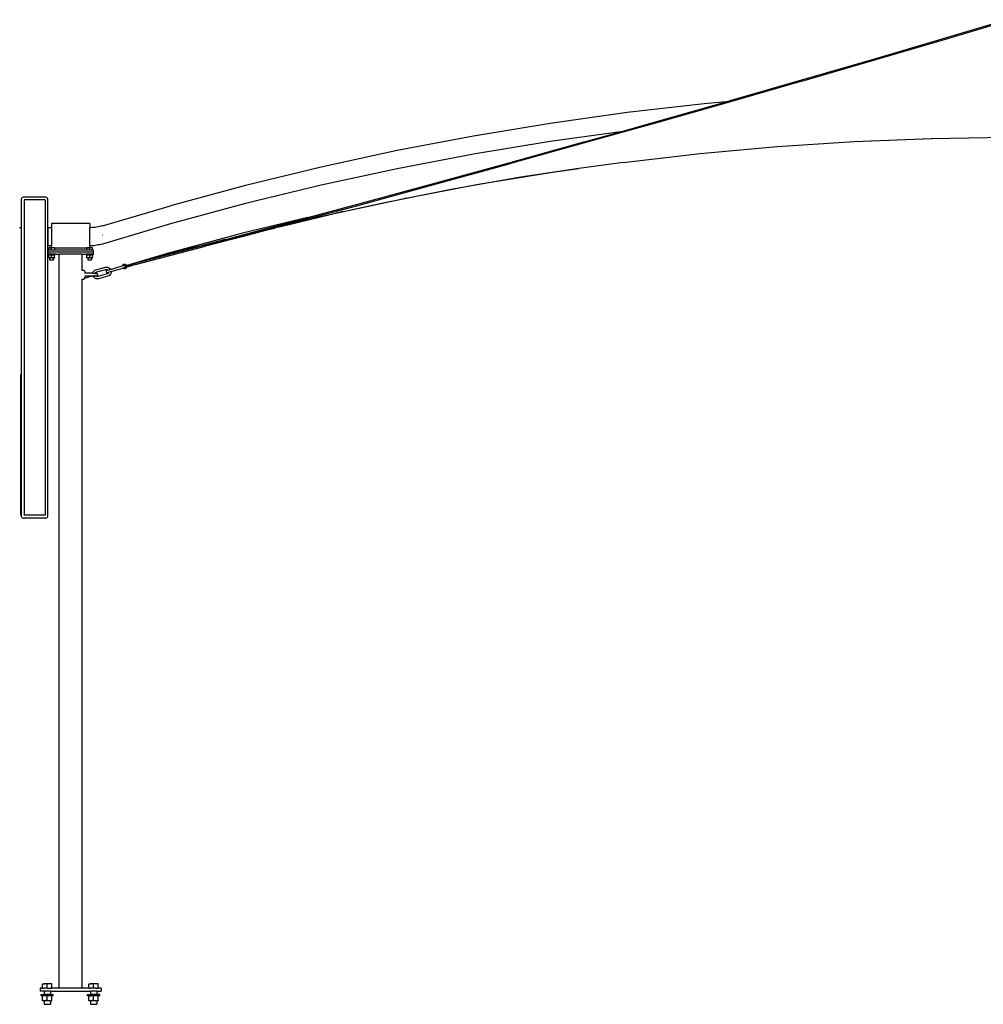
# Model space of a CAD drawing. Extents: x -123 to 134, y -72 to 67.
# Tile 1 of 10: x -123 to 3, y -72 to 57. Entities that reach past the tile are written whole.
import ezdxf

# ---------------------------------------------------------------- set-up
doc = ezdxf.new("R2010")
doc.units = 0
doc.header["$MEASUREMENT"] = 0
doc.layers.get('0').update_dxf_attribs({"linetype": 'CONTINUOUS'})

msp = doc.modelspace()

# ---------------------------------------------------------------- linework, layer by layer
for p, q in [((-2.54, 54.56), (5.7, 57.01)), ((-2.53, 54.4), (6.44, 57.08)), ((-11.64, 51.88), (-2.54, 54.56)), ((-11.64, 51.72), (-2.53, 54.4)), ((-20.88, 49.19), (-11.64, 51.88)), ((-20.87, 49.03), (-11.64, 51.72)), ((-30.24, 46.5), (-20.88, 49.19)), ((-20.87, 49.03), (-30.22, 46.34)), ((-30.77, 46.35), (-30.24, 46.5)), ((-33.64, 46.09), (-43.74, 44.93)), ((-39.72, 43.81), (-30.77, 46.35)), ((-30.22, 46.34), (-39.7, 43.64)), ((-30.77, 46.35), (-33.64, 46.09)), ((-43.74, 44.93), (-53.81, 43.52)), ((-44.61, 42.43), (-39.72, 43.81)), ((-53.81, 43.52), (-63.84, 41.86)), ((-39.7, 43.64), (-49.29, 40.95)), ((-63.84, 41.86), (-73.83, 39.95)), ((-44.61, 42.43), (-53.81, 41.14)), ((-49.32, 41.11), (-44.61, 42.43)), ((-14.02, 41.15), (-3.94, 41.56)), ((-14.02, 41.15), (-3.85, 41.56)), ((-3.94, 41.56), (-3.85, 41.56)), ((-3.85, 41.56), (6.54, 41.73)), ((-73.83, 39.95), (-83.77, 37.79)), ((-53.81, 41.14), (-63.84, 39.48)), ((-59.04, 38.41), (-49.38, 41.09)), ((-49.29, 40.95), (-59.01, 38.25)), ((-49.38, 41.09), (-49.32, 41.11)), ((-34.18, 39.57), (-24.1, 40.49)), ((-24.1, 40.49), (-14.02, 41.15)), ((-63.84, 39.48), (-73.83, 37.57)), ((-44.24, 38.41), (-34.18, 39.57)), ((-83.77, 37.79), (-93.65, 35.39)), ((-73.83, 37.57), (-83.77, 35.42)), ((-68.88, 35.71), (-59.04, 38.41)), ((-68.84, 35.55), (-59.01, 38.25)), ((-50.06, 37.62), (-57.63, 36.46)), ((-53.48, 37.15), (-50.06, 37.62)), ((-44.24, 38.41), (-50.06, 37.62)), ((-57.63, 36.46), (-66.76, 34.86)), ((-63.42, 35.52), (-53.48, 37.15)), ((-93.65, 35.39), (-103.47, 32.75)), ((-83.77, 35.42), (-93.65, 33.02)), ((-78.83, 33), (-68.88, 35.71)), ((-78.79, 32.84), (-68.84, 35.55)), ((-66.76, 34.86), (-75.85, 33.05)), ((-72.9, 33.71), (-63.42, 35.52)), ((-63.42, 35.52), (-63.08, 35.58)), ((-122.99, 33.6), (-123.01, 33.51)), ((-123.01, 33.51), (-123.01, -7.74)), ((-122.96, 33.69), (-122.99, 33.6)), ((-122.9, 33.77), (-122.96, 33.69)), ((-122.82, 33.83), (-122.9, 33.77)), ((-122.73, 33.87), (-122.82, 33.83)), ((-122.63, 33.88), (-122.73, 33.87)), ((-119.88, 33.88), (-122.63, 33.88)), ((-119.88, 33.51), (-122.63, 33.51)), ((-122.63, 33.51), (-122.63, -7.74)), ((-119.78, 33.87), (-119.88, 33.88)), ((-119.88, 33.51), (-119.88, -7.74)), ((-119.69, 33.83), (-119.78, 33.87)), ((-119.62, 33.77), (-119.69, 33.83)), ((-119.56, 33.69), (-119.62, 33.77)), ((-119.52, 33.6), (-119.56, 33.69)), ((-119.51, 33.51), (-119.52, 33.6)), ((-119.51, 26.92), (-119.51, 33.51)), ((-82.05, 31.72), (-72.9, 33.71)), ((-72.9, 33.71), (-72.63, 33.77)), ((-112.36, 30.12), (-103.47, 32.75)), ((-93.65, 33.02), (-103.47, 30.37)), ((-88.86, 30.14), (-78.79, 32.84)), ((-85.51, 31.21), (-78.83, 33)), ((-75.85, 33.05), (-84.62, 31.1)), ((-85.51, 31.21), (-93.88, 29.18)), ((-89.25, 29.99), (-81.31, 31.91)), ((-88.9, 30.3), (-85.51, 31.21)), ((-87.95, 30.3), (-80.89, 32.04)), ((-86.01, 30.77), (-84.62, 31.1)), ((-84.62, 31.1), (-82.05, 31.72)), ((-82.05, 31.72), (-81.73, 31.8)), ((-123.01, 29.86), (-123.2, 29.86)), ((-119.52, 29.86), (-119.56, 29.86)), ((-119.51, 29.86), (-119.38, 29.86)), ((-119.38, 29.86), (-119.51, 29.86)), ((-119.47, 29.83), (-119.47, 29.85)), ((-119.03, 29.85), (-119.47, 29.85)), ((-119.47, 29.76), (-119.47, 29.83)), ((-119.47, 27.57), (-119.47, 29.76)), ((-114.03, 30.42), (-119.03, 30.42)), ((-119.03, 30.42), (-119.03, 29.85)), ((-119.03, 29.85), (-119.03, 27.48)), ((-114.03, 30.42), (-114.03, 29.86)), ((-113.9, 29.87), (-114.03, 29.86)), ((-114.03, 27.49), (-114.03, 29.86)), ((-113.71, 29.88), (-113.9, 29.87)), ((-113.52, 29.9), (-113.71, 29.88)), ((-113.33, 29.92), (-113.52, 29.9)), ((-113.14, 29.95), (-113.33, 29.92)), ((-112.95, 29.98), (-113.14, 29.95)), ((-112.76, 30.02), (-112.95, 29.98)), ((-112.57, 30.06), (-112.76, 30.02)), ((-112.39, 30.11), (-112.57, 30.06)), ((-112.36, 30.12), (-112.39, 30.11)), ((-103.47, 30.37), (-112.35, 27.74)), ((-98.48, 27.58), (-88.86, 30.14)), ((-95.68, 28.32), (-89.27, 30.02)), ((-95.43, 28.56), (-91.07, 29.72)), ((-93.93, 28.78), (-89.67, 29.9)), ((-86.01, 30.77), (-91.64, 29.38)), ((-90.44, 29.69), (-91.64, 29.38)), ((-91.53, 29.61), (-91.07, 29.72)), ((-91.07, 29.72), (-88.9, 30.3)), ((-90.44, 29.69), (-89.87, 29.83)), ((-90.44, 29.69), (-90.07, 29.79)), ((-89.87, 29.83), (-89.81, 29.85)), ((-89.81, 29.85), (-89.33, 29.97)), ((-89.33, 29.97), (-89.25, 29.99)), ((-89.25, 29.99), (-88.17, 30.25)), ((-88.19, 30.24), (-86.01, 30.77)), ((-88.17, 30.25), (-88.13, 30.26)), ((-88.13, 30.26), (-87.99, 30.29)), ((-87.99, 30.29), (-87.95, 30.3)), ((-112.39, 28.92), (-112.36, 28.93)), ((-93.88, 29.18), (-103.72, 26.55)), ((-100.21, 27.31), (-95.43, 28.56)), ((-96.32, 28.32), (-95.43, 28.56)), ((-95.68, 28.32), (-93.93, 28.78)), ((-93.93, 28.78), (-91.64, 29.38)), ((-91.73, 29.56), (-91.53, 29.61)), ((-91.53, 29.61), (-91.53, 29.61)), ((-119.47, 27.57), (-119.47, 27.5)), ((-119.47, 27.5), (-119.47, 27.48)), ((-119.03, 27.48), (-119.47, 27.48)), ((-119.4, 27.26), (-119.4, 27.23)), ((-119.4, 27.26), (-119.21, 27.26)), ((-119.3, 27.25), (-119.4, 27.23)), ((-119.4, 26.92), (-119.4, 27.23)), ((-119.21, 27.26), (-119.3, 27.25)), ((-119.13, 27.25), (-119.21, 27.26)), ((-119.21, 27.26), (-119.03, 27.26)), ((-119.03, 27.23), (-119.13, 27.25)), ((-119.03, 27.26), (-119.03, 27.48)), ((-118.85, 27.26), (-119.03, 27.26)), ((-118.93, 27.25), (-119.03, 27.23)), ((-119.03, 26.92), (-119.03, 27.23)), ((-118.85, 27.26), (-118.93, 27.25)), ((-118.76, 27.25), (-118.85, 27.26)), ((-118.66, 27.26), (-118.85, 27.26)), ((-118.66, 27.23), (-118.76, 27.25)), ((-118.66, 27.23), (-118.66, 27.26)), ((-118.66, 27.21), (-118.66, 27.23)), ((-114.4, 27.21), (-118.66, 27.21)), ((-118.66, 27.21), (-118.66, 26.92)), ((-114.4, 27.26), (-114.4, 27.23)), ((-114.4, 27.26), (-114.21, 27.26)), ((-114.3, 27.25), (-114.4, 27.23)), ((-114.4, 27.21), (-114.4, 27.23)), ((-114.4, 26.92), (-114.4, 27.21)), ((-114.21, 27.26), (-114.3, 27.25)), ((-114.13, 27.25), (-114.21, 27.26)), ((-114.21, 27.26), (-114.03, 27.26)), ((-114.03, 27.23), (-114.13, 27.25)), ((-113.9, 27.49), (-114.03, 27.49)), ((-114.03, 27.49), (-114.03, 27.26)), ((-113.85, 27.26), (-114.03, 27.26)), ((-113.93, 27.25), (-114.03, 27.23)), ((-114.03, 26.92), (-114.03, 27.23)), ((-113.85, 27.26), (-113.93, 27.25)), ((-113.7, 27.51), (-113.9, 27.49)), ((-113.76, 27.25), (-113.85, 27.26)), ((-113.66, 27.26), (-113.85, 27.26)), ((-113.66, 27.23), (-113.76, 27.25)), ((-113.51, 27.52), (-113.7, 27.51)), ((-113.66, 27.23), (-113.66, 27.26)), ((-113.66, 26.92), (-113.66, 27.23)), ((-113.32, 27.55), (-113.51, 27.52)), ((-113.13, 27.57), (-113.32, 27.55)), ((-112.94, 27.61), (-113.13, 27.57)), ((-112.76, 27.64), (-112.94, 27.61)), ((-112.57, 27.69), (-112.76, 27.64)), ((-112.38, 27.73), (-112.57, 27.69)), ((-112.35, 27.74), (-112.38, 27.73)), ((-96.32, 28.32), (-108.25, 25.18)), ((-108.25, 25.18), (-99.08, 27.59)), ((-99.83, 27.4), (-108.25, 25.18)), ((-100.21, 27.31), (-108.25, 25.18)), ((-100.58, 27.23), (-108.25, 25.18)), ((-100.96, 27.14), (-108.25, 25.18)), ((-101.33, 27.05), (-108.25, 25.18)), ((-108.04, 25.06), (-99.06, 27.43)), ((-99.83, 27.4), (-96.32, 28.32)), ((-99.08, 27.59), (-96.32, 28.32)), ((-99.04, 27.43), (-99.06, 27.43)), ((-98.48, 27.58), (-99.04, 27.43)), ((-98.48, 27.58), (-95.68, 28.32)), ((-119.52, 26.92), (-119.53, 26.92)), ((-119.53, 26.67), (-119.53, 26.92)), ((-119.52, 26.67), (-119.53, 26.67)), ((-119.53, 26.42), (-119.53, 26.67)), ((-119.53, 26.42), (-119.52, 26.42)), ((-119.4, 26.92), (-119.51, 26.92)), ((-119.51, 26.92), (-119.51, 26.67)), ((-113.53, 26.67), (-119.51, 26.67)), ((-119.51, 26.67), (-119.51, 26.42)), ((-119.51, -7.74), (-119.51, 26.42)), ((-119.51, 26.42), (-119.5, 26.42)), ((-119.5, 26.32), (-119.5, 26.42)), ((-118.56, 26.42), (-119.5, 26.42)), ((-119.4, 26.32), (-119.5, 26.32)), ((-119.03, 26.92), (-119.4, 26.92)), ((-119.3, 26.32), (-119.4, 26.29)), ((-119.4, 26.32), (-119.4, 26.29)), ((-119.4, 26.32), (-119.28, 26.32)), ((-119.4, 25.98), (-119.4, 26.29)), ((-119.4, 25.98), (-119.3, 25.95)), ((-119.4, 25.95), (-119.4, 25.98)), ((-119.28, 25.95), (-119.4, 25.95)), ((-119.28, 26.32), (-119.3, 26.32)), ((-119.21, 25.95), (-119.3, 25.95)), ((-119.28, 26.32), (-119.28, 26.32)), ((-119.22, 26.32), (-119.28, 26.32)), ((-119.25, 26.32), (-119.28, 26.32)), ((-119.28, 25.95), (-119.28, 25.67)), ((-119.21, 25.95), (-119.28, 25.95)), ((-119.22, 26.32), (-119.25, 26.32)), ((-119.21, 26.32), (-119.22, 26.32)), ((-119.13, 26.32), (-119.21, 26.32)), ((-119.21, 26.32), (-118.85, 26.32)), ((-119.21, 25.95), (-119.21, 25.95)), ((-119.21, 25.95), (-119.13, 25.95)), ((-118.85, 25.95), (-119.21, 25.95)), ((-119.03, 26.29), (-119.13, 26.32)), ((-119.03, 25.98), (-119.13, 25.95)), ((-118.66, 26.92), (-119.03, 26.92)), ((-118.93, 26.32), (-119.03, 26.29)), ((-119.03, 25.98), (-119.03, 26.29)), ((-119.03, 25.98), (-118.93, 25.95)), ((-118.85, 26.32), (-118.93, 26.32)), ((-118.93, 25.95), (-118.85, 25.95)), ((-118.85, 26.32), (-118.84, 26.32)), ((-118.85, 25.95), (-118.76, 25.95)), ((-118.78, 25.95), (-118.85, 25.95)), ((-118.81, 26.32), (-118.84, 26.32)), ((-118.78, 26.32), (-118.84, 26.32)), ((-118.81, 26.32), (-118.78, 26.32)), ((-118.78, 26.32), (-118.78, 26.32)), ((-118.76, 26.32), (-118.78, 26.32)), ((-118.66, 26.32), (-118.78, 26.32)), ((-118.78, 25.95), (-118.78, 25.67)), ((-118.66, 25.95), (-118.78, 25.95)), ((-118.66, 26.29), (-118.76, 26.32)), ((-118.76, 25.95), (-118.66, 25.98)), ((-114.4, 26.92), (-118.66, 26.92)), ((-118.56, 26.32), (-118.66, 26.32)), ((-118.66, 26.29), (-118.66, 26.32)), ((-118.66, 25.98), (-118.66, 26.29)), ((-118.66, 25.98), (-118.66, 25.95)), ((-118.56, 26.32), (-118.56, 26.42)), ((-118.56, 26.42), (-118.03, 26.42)), ((-118.03, -69.58), (-118.03, 26.42)), ((-115.03, 26.42), (-118.03, 26.42)), ((-115.03, 26.42), (-114.5, 26.42)), ((-115.03, 24.34), (-115.03, 26.42)), ((-114.5, 26.32), (-114.5, 26.42)), ((-113.56, 26.42), (-114.5, 26.42)), ((-114.4, 26.32), (-114.5, 26.32)), ((-114.03, 26.92), (-114.4, 26.92)), ((-114.3, 26.32), (-114.4, 26.29)), ((-114.4, 26.32), (-114.4, 26.29)), ((-114.4, 26.32), (-114.28, 26.32)), ((-114.4, 25.98), (-114.4, 26.29)), ((-114.4, 25.98), (-114.3, 25.95)), ((-114.4, 25.95), (-114.4, 25.98)), ((-114.28, 25.95), (-114.4, 25.95)), ((-114.28, 26.32), (-114.3, 26.32)), ((-114.21, 25.95), (-114.3, 25.95)), ((-114.28, 26.32), (-114.28, 26.32)), ((-114.27, 26.32), (-114.28, 26.32)), ((-114.22, 26.32), (-114.28, 26.32)), ((-114.28, 25.95), (-114.28, 25.67)), ((-114.21, 25.95), (-114.28, 25.95)), ((-114.22, 26.32), (-114.27, 26.32)), ((-114.21, 26.32), (-114.22, 26.32)), ((-114.13, 26.32), (-114.21, 26.32)), ((-114.21, 26.32), (-113.85, 26.32)), ((-114.21, 25.95), (-114.21, 25.95)), ((-114.21, 25.95), (-114.13, 25.95)), ((-113.85, 25.95), (-114.21, 25.95)), ((-114.03, 26.29), (-114.13, 26.32)), ((-114.03, 25.98), (-114.13, 25.95)), ((-113.66, 26.92), (-114.03, 26.92)), ((-113.93, 26.32), (-114.03, 26.29)), ((-114.03, 25.98), (-114.03, 26.29)), ((-114.03, 25.98), (-113.93, 25.95)), ((-113.85, 26.32), (-113.93, 26.32)), ((-113.93, 25.95), (-113.85, 25.95)), ((-113.85, 26.32), (-113.84, 26.32)), ((-113.85, 25.95), (-113.76, 25.95)), ((-113.78, 25.95), (-113.85, 25.95)), ((-113.79, 26.32), (-113.84, 26.32)), ((-113.78, 26.32), (-113.84, 26.32)), ((-113.78, 26.32), (-113.79, 26.32)), ((-113.78, 26.32), (-113.78, 26.32)), ((-113.76, 26.32), (-113.78, 26.32)), ((-113.66, 26.32), (-113.78, 26.32)), ((-113.78, 25.95), (-113.78, 25.67)), ((-113.66, 25.95), (-113.78, 25.95)), ((-113.66, 26.29), (-113.76, 26.32)), ((-113.76, 25.95), (-113.66, 25.98)), ((-113.53, 26.92), (-113.66, 26.92)), ((-113.56, 26.32), (-113.66, 26.32)), ((-113.66, 26.29), (-113.66, 26.32)), ((-113.66, 25.98), (-113.66, 26.29)), ((-113.66, 25.98), (-113.66, 25.95)), ((-113.56, 26.32), (-113.56, 26.42)), ((-113.56, 26.42), (-113.53, 26.42)), ((-113.53, 26.67), (-113.53, 26.92)), ((-113.53, 26.42), (-113.53, 26.67)), ((-103.72, 26.55), (-109.2, 24.93)), ((-102.83, 26.73), (-108.81, 25.03)), ((-103.2, 26.65), (-108.81, 25.03)), ((-103.58, 26.57), (-108.81, 25.03)), ((-101.7, 26.97), (-108.25, 25.18)), ((-102.08, 26.89), (-108.25, 25.18)), ((-119.28, 25.67), (-118.78, 25.67)), ((-114.28, 25.67), (-113.78, 25.67)), ((-113.22, 24.36), (-111.98, 24.69)), ((-111.98, 24.69), (-111.84, 24.71)), ((-111.84, 24.71), (-111.68, 24.69)), ((-111.68, 24.69), (-111.53, 24.63)), ((-111.53, 24.63), (-111.41, 24.54)), ((-111.41, 24.54), (-111.32, 24.42)), ((-111.32, 24.42), (-109.78, 24.87)), ((-111.24, 24.14), (-109.7, 24.58)), ((-109.78, 24.87), (-109.76, 24.95)), ((-109.78, 24.87), (-109.56, 24.93)), ((-109.76, 24.95), (-109.71, 25.01)), ((-109.71, 25.01), (-109.65, 25.06)), ((-109.48, 24.65), (-109.7, 24.58)), ((-109.69, 24.57), (-109.7, 24.58)), ((-109.63, 24.53), (-109.69, 24.57)), ((-109.65, 25.06), (-109.57, 25.1)), ((-109.55, 24.5), (-109.63, 24.53)), ((-109.57, 25.1), (-109.49, 25.11)), ((-109.56, 24.93), (-109.53, 24.95)), ((-109.53, 24.94), (-109.56, 24.93)), ((-109.47, 24.49), (-109.55, 24.5)), ((-109.53, 24.95), (-109.49, 24.96)), ((-109.49, 24.95), (-109.53, 24.94)), ((-109.49, 25.11), (-109.41, 25.1)), ((-109.49, 24.96), (-109.45, 24.95)), ((-109.45, 24.94), (-109.49, 24.95)), ((-109.48, 24.65), (-109.45, 24.66)), ((-109.44, 24.65), (-109.48, 24.65)), ((-109.48, 24.65), (-109.48, 24.65)), ((-109.39, 24.51), (-109.47, 24.49)), ((-109.45, 24.95), (-109.41, 24.94)), ((-109.42, 24.93), (-109.45, 24.94)), ((-109.41, 24.67), (-109.45, 24.66)), ((-109.4, 24.67), (-109.44, 24.65)), ((-109.39, 24.91), (-109.42, 24.93)), ((-109.41, 25.1), (-109.34, 25.08)), ((-109.41, 24.94), (-109.38, 24.92)), ((-109.41, 24.67), (-109.38, 24.7)), ((-109.37, 24.7), (-109.4, 24.67)), ((-109.37, 24.88), (-109.39, 24.91)), ((-109.32, 24.54), (-109.39, 24.51)), ((-109.38, 24.92), (-109.35, 24.89)), ((-109.38, 24.7), (-109.36, 24.73)), ((-109.35, 24.89), (-109.37, 24.88)), ((-109.35, 24.89), (-109.37, 24.88)), ((-109.37, 24.88), (-109.36, 24.88)), ((-109.34, 24.73), (-109.37, 24.7)), ((-109.36, 24.88), (-109.35, 24.84)), ((-109.36, 24.73), (-109.35, 24.76)), ((-109.2, 24.93), (-109.35, 24.89)), ((-109.35, 24.89), (-109.35, 24.89)), ((-109.35, 24.84), (-109.34, 24.8)), ((-109.35, 24.76), (-109.34, 24.74)), ((-109.35, 24.76), (-109.34, 24.76)), ((-109.35, 24.76), (-109.34, 24.74)), ((-109.34, 25.08), (-109.27, 25.03)), ((-109.34, 24.8), (-109.34, 24.76)), ((-109.33, 24.72), (-109.34, 24.74)), ((-109.34, 24.74), (-109.34, 24.74)), ((-109.34, 24.74), (-109.34, 24.73)), ((-109.26, 24.74), (-109.33, 24.72)), ((-109.25, 24.59), (-109.32, 24.54)), ((-109.27, 25.03), (-109.22, 24.97)), ((-109.25, 24.74), (-109.26, 24.74)), ((-109.18, 24.76), (-109.25, 24.74)), ((-109.21, 24.66), (-109.25, 24.59)), ((-109.22, 24.97), (-109.2, 24.93)), ((-109.18, 24.73), (-109.21, 24.66)), ((-109.2, 24.93), (-108.81, 25.03)), ((-109.2, 24.93), (-109.2, 24.93)), ((-109.09, 24.78), (-109.18, 24.75)), ((-109.18, 24.75), (-109.09, 24.78)), ((-109.09, 24.78), (-109.18, 24.76)), ((-109.11, 24.78), (-109.18, 24.76)), ((-109.18, 24.76), (-109.09, 24.78)), ((-109.18, 24.76), (-109.09, 24.78)), ((-109.18, 24.76), (-109.09, 24.78)), ((-109.18, 24.76), (-109.18, 24.76)), ((-109.18, 24.76), (-109.18, 24.76)), ((-109.18, 24.76), (-109.18, 24.76)), ((-109.18, 24.76), (-109.18, 24.76)), ((-109.18, 24.76), (-109.18, 24.76)), ((-109.18, 24.76), (-109.18, 24.75)), ((-109.18, 24.75), (-109.18, 24.75)), ((-109.18, 24.75), (-109.18, 24.73)), ((-109.02, 24.8), (-109.11, 24.78)), ((-109.09, 24.78), (-109.05, 24.79)), ((-109.05, 24.79), (-109.02, 24.8)), ((-109.02, 24.8), (-109.01, 24.8)), ((-109.01, 24.8), (-109, 24.81)), ((-109, 24.81), (-108.99, 24.81)), ((-108.99, 24.81), (-108.99, 24.81)), ((-108.98, 24.81), (-108.99, 24.81)), ((-108.98, 24.81), (-108.98, 24.81)), ((-108.98, 24.81), (-108.98, 24.81)), ((-108.98, 24.81), (-108.98, 24.81)), ((-108.97, 24.81), (-108.98, 24.81)), ((-108.98, 24.81), (-108.97, 24.81)), ((-108.97, 24.82), (-108.97, 24.82)), ((-108.97, 24.82), (-108.97, 24.81)), ((-108.96, 24.82), (-108.97, 24.82)), ((-108.95, 24.82), (-108.96, 24.82)), ((-108.96, 24.82), (-108.96, 24.82)), ((-108.95, 24.82), (-108.95, 24.82)), ((-108.94, 24.82), (-108.95, 24.82)), ((-108.93, 24.83), (-108.94, 24.83)), ((-108.94, 24.83), (-108.94, 24.82)), ((-108.92, 24.83), (-108.93, 24.83)), ((-108.93, 24.83), (-108.93, 24.83)), ((-108.91, 24.83), (-108.92, 24.83)), ((-108.91, 24.83), (-108.9, 24.84)), ((-108.91, 24.83), (-108.91, 24.83)), ((-108.9, 24.84), (-108.9, 24.84)), ((-108.9, 24.84), (-108.89, 24.84)), ((-108.89, 24.84), (-108.89, 24.84)), ((-108.89, 24.84), (-108.89, 24.84)), ((-108.89, 24.84), (-108.89, 24.84)), ((-108.89, 24.84), (-108.88, 24.84)), ((-108.88, 24.84), (-108.88, 24.84)), ((-108.87, 24.84), (-108.88, 24.84)), ((-108.86, 24.85), (-108.87, 24.84)), ((-108.87, 24.84), (-108.87, 24.84)), ((-108.87, 24.84), (-108.87, 24.84)), ((-108.85, 24.85), (-108.86, 24.85)), ((-108.85, 24.85), (-108.85, 24.85)), ((-108.85, 24.85), (-108.84, 24.85)), ((-108.84, 24.85), (-108.84, 24.85)), ((-108.84, 24.85), (-108.83, 24.85)), ((-108.83, 24.86), (-108.82, 24.86)), ((-108.83, 24.85), (-108.83, 24.86)), ((-108.83, 24.85), (-108.83, 24.85)), ((-108.82, 24.86), (-108.82, 24.86)), ((-108.82, 24.86), (-108.82, 24.86)), ((-108.82, 24.86), (-108.82, 24.86)), ((-108.82, 24.86), (-108.81, 24.86)), ((-108.82, 24.86), (-108.82, 24.86)), ((-108.81, 25.03), (-108.25, 25.18)), ((-108.81, 24.86), (-108.78, 24.87)), ((-108.81, 24.86), (-108.81, 24.86)), ((-108.78, 24.87), (-108.78, 24.87)), ((-108.78, 24.87), (-108.76, 24.87)), ((-108.76, 24.87), (-108.73, 24.88)), ((-108.73, 24.88), (-108.73, 24.88)), ((-108.73, 24.88), (-108.73, 24.88)), ((-108.73, 24.88), (-108.72, 24.88)), ((-108.72, 24.88), (-108.71, 24.89)), ((-108.71, 24.89), (-108.69, 24.89)), ((-108.69, 24.89), (-108.69, 24.89)), ((-108.69, 24.89), (-108.69, 24.89)), ((-108.69, 24.89), (-108.68, 24.89)), ((-108.69, 24.89), (-108.69, 24.89)), ((-108.69, 24.89), (-108.69, 24.89)), ((-108.68, 24.89), (-108.68, 24.9)), ((-108.68, 24.9), (-108.67, 24.9)), ((-108.67, 24.9), (-108.66, 24.9)), ((-108.66, 24.9), (-108.65, 24.9)), ((-108.66, 24.9), (-108.66, 24.9)), ((-108.65, 24.9), (-108.64, 24.91)), ((-108.65, 24.9), (-108.65, 24.9)), ((-108.63, 24.91), (-108.64, 24.91)), ((-108.63, 24.91), (-108.63, 24.91)), ((-108.63, 24.91), (-108.62, 24.91)), ((-108.62, 24.91), (-108.6, 24.92)), ((-108.62, 24.91), (-108.62, 24.91)), ((-108.6, 24.92), (-108.59, 24.92)), ((-108.57, 24.92), (-108.59, 24.92)), ((-108.57, 24.92), (-108.57, 24.93)), ((-108.55, 24.93), (-108.57, 24.93)), ((-108.57, 24.92), (-108.57, 24.92)), ((-108.57, 24.92), (-108.57, 24.92)), ((-108.55, 24.93), (-108.54, 24.93)), ((-108.54, 24.93), (-108.54, 24.93)), ((-108.53, 24.93), (-108.54, 24.93)), ((-108.53, 24.93), (-108.51, 24.94)), ((-108.51, 24.94), (-108.5, 24.94)), ((-108.16, 25.03), (-108.5, 24.94)), ((-108.5, 24.94), (-108.5, 24.94)), ((-108.09, 25.05), (-108.16, 25.03)), ((-108.07, 25.06), (-108.09, 25.05)), ((-108.09, 25.05), (-108.09, 25.05)), ((-108.04, 25.06), (-108.07, 25.06)), ((-115.06, 24.34), (-115.04, 24.34)), ((-115.03, 24.34), (-114.79, 24.34)), ((-115.03, 24.33), (-115.03, 24.34)), ((-114.72, 24.21), (-114.79, 24.34)), ((-114.72, 23.26), (-114.79, 23.13)), ((-114.72, 24.21), (-114.65, 24.02)), ((-114.72, 23.26), (-113.84, 23.52)), ((-114.72, 23.26), (-114.65, 23.45)), ((-114.67, 23.92), (-114.69, 23.93)), ((-114.65, 23.93), (-114.69, 23.93)), ((-114.69, 23.54), (-114.67, 23.54)), ((-114.69, 23.54), (-114.64, 23.54)), ((-114.67, 23.92), (-114.67, 23.92)), ((-114.67, 23.54), (-114.67, 23.55)), ((-114.63, 23.93), (-114.65, 24.02)), ((-114.65, 23.93), (-114.64, 23.93)), ((-114.64, 23.9), (-114.65, 23.91)), ((-114.63, 23.54), (-114.65, 23.45)), ((-114.63, 23.93), (-114.64, 23.93)), ((-114.64, 23.89), (-114.64, 23.9)), ((-114.64, 23.54), (-114.63, 23.54)), ((-114.63, 23.93), (-114.63, 23.93)), ((-113.63, 23.93), (-114.63, 23.93)), ((-114.63, 23.55), (-114.63, 23.54)), ((-114.63, 23.54), (-114.63, 23.54)), ((-113.59, 23.54), (-114.63, 23.54)), ((-114.62, 23.89), (-114.62, 23.91)), ((-114.61, 23.63), (-114.62, 23.6)), ((-114.62, 23.61), (-114.61, 23.63)), ((-114.62, 23.6), (-114.62, 23.61)), ((-113.84, 23.52), (-113.76, 23.55)), ((-113.64, 23.89), (-113.63, 23.91)), ((-113.63, 23.94), (-113.57, 24.09)), ((-113.63, 23.93), (-113.63, 23.94)), ((-113.63, 23.93), (-113.31, 23.93)), ((-113.63, 23.63), (-113.63, 23.63)), ((-113.62, 23.6), (-113.63, 23.63)), ((-113.59, 23.54), (-113.59, 23.55)), ((-113.57, 23.48), (-113.59, 23.54)), ((-113.23, 23.54), (-113.59, 23.54)), ((-113.57, 24.09), (-113.47, 24.21)), ((-113.47, 23.36), (-113.57, 23.48)), ((-113.54, 23.61), (-113.47, 23.63)), ((-113.47, 24.21), (-113.35, 24.31)), ((-113.35, 23.26), (-113.47, 23.36)), ((-113.37, 23.63), (-113.34, 23.6)), ((-113.35, 24.31), (-113.22, 24.36)), ((-113.2, 23.2), (-113.35, 23.26)), ((-113.33, 23.89), (-113.32, 23.91)), ((-113.29, 23.91), (-113.32, 23.89)), ((-113.31, 23.94), (-113.26, 24)), ((-113.31, 23.93), (-113.31, 23.94)), ((-113.31, 23.93), (-113.18, 23.93)), ((-113.28, 23.6), (-113.31, 23.63)), ((-113.26, 24), (-113.2, 24.05)), ((-113.22, 23.54), (-113.23, 23.55)), ((-113.23, 23.54), (-113.22, 23.54)), ((-113.23, 23.54), (-113.23, 23.54)), ((-113.2, 23.52), (-113.22, 23.54)), ((-113.18, 23.54), (-113.22, 23.54)), ((-113.2, 24.05), (-113.12, 24.08)), ((-113.12, 23.49), (-113.2, 23.52)), ((-113.05, 23.18), (-113.2, 23.2)), ((-113.15, 23.92), (-113.18, 23.93)), ((-113.15, 23.55), (-113.18, 23.54)), ((-113.11, 23.91), (-113.15, 23.92)), ((-113.11, 23.56), (-113.15, 23.55)), ((-113.12, 24.08), (-111.92, 24.4)), ((-113.05, 23.48), (-113.12, 23.49)), ((-113.08, 23.89), (-113.11, 23.91)), ((-113.08, 23.58), (-113.11, 23.56)), ((-113.06, 23.87), (-113.08, 23.89)), ((-113.06, 23.6), (-113.08, 23.58)), ((-113.03, 23.84), (-113.06, 23.87)), ((-113.03, 23.63), (-113.06, 23.6)), ((-112.96, 23.49), (-113.05, 23.48)), ((-112.9, 23.2), (-113.05, 23.18)), ((-113.02, 23.81), (-113.03, 23.84)), ((-113.02, 23.66), (-113.03, 23.63)), ((-113.01, 23.77), (-113.02, 23.81)), ((-113.01, 23.7), (-113.02, 23.66)), ((-113.01, 23.77), (-113, 23.73)), ((-113.01, 23.7), (-113, 23.73)), ((-111.76, 23.82), (-112.96, 23.49)), ((-111.67, 23.53), (-112.9, 23.2)), ((-111.92, 24.4), (-111.84, 24.41)), ((-111.88, 24.22), (-111.9, 24.18)), ((-111.9, 24.18), (-111.9, 24.14)), ((-111.9, 24.14), (-111.89, 24.11)), ((-111.89, 24.11), (-111.88, 24.07)), ((-111.86, 24.25), (-111.88, 24.22)), ((-111.88, 24.07), (-111.85, 24.04)), ((-111.83, 24.27), (-111.86, 24.25)), ((-111.85, 24.04), (-111.82, 24.02)), ((-111.84, 24.41), (-111.76, 24.4)), ((-111.79, 24.29), (-111.83, 24.27)), ((-111.82, 24.02), (-111.79, 24)), ((-111.79, 24.29), (-111.64, 24.33)), ((-111.79, 24), (-111.75, 24)), ((-111.76, 24.4), (-111.69, 24.37)), ((-111.69, 23.85), (-111.76, 23.82)), ((-111.75, 24), (-111.71, 24.01)), ((-111.71, 24.01), (-111.54, 24.05)), ((-111.71, 24.01), (-111.67, 24.02)), ((-111.69, 24.37), (-111.64, 24.33)), ((-111.62, 23.9), (-111.69, 23.85)), ((-111.67, 24.02), (-111.66, 24.03)), ((-111.53, 23.59), (-111.67, 23.53)), ((-111.64, 24.33), (-111.32, 24.42)), ((-111.57, 23.96), (-111.62, 23.9)), ((-111.54, 24.03), (-111.57, 23.96)), ((-111.24, 24.14), (-111.54, 24.05)), ((-111.54, 24.05), (-111.54, 24.03)), ((-111.41, 23.68), (-111.53, 23.59)), ((-111.31, 23.81), (-111.41, 23.68)), ((-111.25, 23.95), (-111.31, 23.81)), ((-111.23, 24.11), (-111.25, 23.95)), ((-111.24, 24.14), (-111.23, 24.11)), ((-115.06, 23.13), (-115.04, 23.13)), ((-115.03, 23.13), (-115.03, 23.14)), ((-115.03, 23.13), (-114.79, 23.13)), ((-115.03, -69.58), (-115.03, 23.13)), ((-123.07, 10.69), (-123.07, -7.74)), ((-123.01, -7.74), (-122.99, -7.84)), ((-122.99, -7.84), (-122.96, -7.93)), ((-122.96, -7.93), (-122.9, -8.01)), ((-122.9, -8.01), (-122.82, -8.07)), ((-122.82, -8.07), (-122.73, -8.1)), ((-122.73, -8.1), (-122.63, -8.12)), ((-119.88, -7.74), (-122.63, -7.74)), ((-119.88, -8.12), (-122.63, -8.12)), ((-119.88, -8.12), (-119.78, -8.1)), ((-119.78, -8.1), (-119.69, -8.07)), ((-119.69, -8.07), (-119.62, -8.01)), ((-119.62, -8.01), (-119.56, -7.93)), ((-119.56, -7.93), (-119.52, -7.84)), ((-119.52, -7.84), (-119.51, -7.74)), ((-120.21, -69), (-120.21, -69.06)), ((-120.21, -69), (-119.9, -69)), ((-120.05, -69.01), (-120.21, -69.06)), ((-120.21, -69.58), (-120.21, -69.06)), ((-119.9, -69), (-120.05, -69.01)), ((-119.76, -69.01), (-119.9, -69)), ((-119.28, -69), (-119.9, -69)), ((-119.59, -69.06), (-119.76, -69.01)), ((-119.43, -69.01), (-119.59, -69.06)), ((-119.59, -69.58), (-119.59, -69.06)), ((-119.28, -69), (-119.43, -69.01)), ((-119.14, -69.01), (-119.28, -69)), ((-118.97, -69), (-119.28, -69)), ((-118.97, -69.06), (-119.14, -69.01)), ((-118.97, -69.06), (-118.97, -69)), ((-118.97, -69.58), (-118.97, -69.06)), ((-114.15, -69), (-114.15, -69.06)), ((-114.15, -69), (-113.84, -69)), ((-113.98, -69.01), (-114.15, -69.06)), ((-114.15, -69.58), (-114.15, -69.06)), ((-113.84, -69), (-113.98, -69.01)), ((-113.7, -69.01), (-113.84, -69)), ((-113.22, -69), (-113.84, -69)), ((-113.53, -69.06), (-113.7, -69.01)), ((-113.36, -69.01), (-113.53, -69.06)), ((-113.53, -69.58), (-113.53, -69.06)), ((-113.22, -69), (-113.36, -69.01)), ((-113.08, -69.01), (-113.22, -69)), ((-112.91, -69), (-113.22, -69)), ((-112.91, -69.06), (-113.08, -69.01)), ((-112.91, -69.06), (-112.91, -69)), ((-112.91, -69.58), (-112.91, -69.06)), ((-120.53, -69.58), (-120.53, -69.96)), ((-120.21, -69.58), (-120.53, -69.58)), ((-120.01, -69.96), (-120.53, -69.96)), ((-120.39, -70.59), (-120.39, -70.43)), ((-120.39, -70.43), (-120.01, -70.43)), ((-120.21, -70.59), (-120.39, -70.59)), ((-120.21, -69.58), (-120.03, -69.58)), ((-120.21, -70.59), (-120.21, -70.64)), ((-119.9, -70.59), (-120.21, -70.59)), ((-120.05, -70.6), (-120.21, -70.64)), ((-120.21, -71.17), (-120.21, -70.64)), ((-119.9, -70.59), (-120.05, -70.6)), ((-120.01, -69.58), (-120.03, -69.58)), ((-120.01, -69.58), (-120.01, -69.58)), ((-120.01, -69.58), (-120, -69.58)), ((-120.01, -69.96), (-120.01, -70.43)), ((-119.17, -69.96), (-120.01, -69.96)), ((-119.17, -70.43), (-120.01, -70.43)), ((-119.59, -69.58), (-120, -69.58)), ((-119.76, -70.6), (-119.9, -70.59)), ((-119.28, -70.59), (-119.9, -70.59)), ((-119.59, -70.64), (-119.76, -70.6)), ((-119.59, -69.58), (-119.48, -69.58)), ((-119.43, -70.6), (-119.59, -70.64)), ((-119.59, -71.17), (-119.59, -70.64)), ((-119.48, -69.58), (-119.4, -69.58)), ((-119.28, -70.59), (-119.43, -70.6)), ((-119.4, -69.58), (-119.38, -69.58)), ((-119.38, -69.58), (-119.29, -69.58)), ((-119.29, -69.58), (-119.28, -69.58)), ((-119.28, -69.58), (-119.23, -69.58)), ((-119.14, -70.6), (-119.28, -70.59)), ((-118.97, -70.59), (-119.28, -70.59)), ((-119.23, -69.58), (-119.18, -69.58)), ((-119.18, -69.58), (-119.18, -69.58)), ((-119.18, -69.58), (-119.17, -69.58)), ((-119.1, -69.58), (-119.17, -69.58)), ((-119.17, -69.96), (-119.17, -70.43)), ((-119.17, -69.96), (-113.95, -69.96)), ((-119.17, -70.43), (-118.8, -70.43)), ((-118.97, -70.64), (-119.14, -70.6)), ((-119.1, -69.58), (-119.03, -69.58)), ((-119.03, -69.58), (-118.97, -69.58)), ((-118.03, -69.58), (-118.97, -69.58)), ((-118.8, -70.59), (-118.97, -70.59)), ((-118.97, -70.59), (-118.97, -70.64)), ((-118.97, -71.17), (-118.97, -70.64)), ((-118.8, -70.59), (-118.8, -70.43)), ((-115.03, -69.58), (-118.03, -69.58)), ((-114.15, -69.58), (-115.03, -69.58)), ((-114.33, -70.59), (-114.33, -70.43)), ((-114.33, -70.43), (-113.95, -70.43)), ((-114.15, -70.59), (-114.33, -70.59)), ((-114.15, -69.58), (-113.96, -69.58)), ((-114.15, -70.59), (-114.15, -70.64)), ((-114.15, -70.59), (-113.84, -70.59)), ((-113.98, -70.6), (-114.15, -70.64)), ((-114.15, -71.17), (-114.15, -70.64)), ((-113.84, -70.59), (-113.98, -70.6)), ((-113.95, -69.58), (-113.96, -69.58)), ((-113.95, -69.58), (-113.9, -69.58)), ((-113.95, -69.96), (-113.95, -70.43)), ((-113.11, -69.96), (-113.95, -69.96)), ((-113.11, -70.43), (-113.95, -70.43)), ((-113.9, -69.58), (-113.88, -69.58)), ((-113.85, -69.58), (-113.88, -69.58)), ((-113.85, -69.58), (-113.83, -69.58)), ((-113.7, -70.6), (-113.84, -70.59)), ((-113.22, -70.59), (-113.84, -70.59)), ((-113.53, -69.58), (-113.83, -69.58)), ((-113.53, -70.64), (-113.7, -70.6)), ((-113.23, -69.58), (-113.53, -69.58)), ((-113.36, -70.6), (-113.53, -70.64)), ((-113.53, -71.17), (-113.53, -70.64)), ((-113.22, -70.59), (-113.36, -70.6)), ((-113.23, -69.58), (-113.21, -69.58)), ((-113.08, -70.6), (-113.22, -70.59)), ((-112.91, -70.59), (-113.22, -70.59)), ((-113.18, -69.58), (-113.21, -69.58)), ((-113.18, -69.58), (-113.16, -69.58)), ((-113.16, -69.58), (-113.11, -69.58)), ((-113.1, -69.58), (-113.11, -69.58)), ((-113.11, -69.96), (-113.11, -70.43)), ((-113.11, -69.96), (-112.53, -69.96)), ((-112.73, -70.43), (-113.11, -70.43)), ((-113.1, -69.58), (-112.91, -69.58)), ((-112.91, -70.64), (-113.08, -70.6)), ((-112.53, -69.58), (-112.91, -69.58)), ((-112.73, -70.59), (-112.91, -70.59)), ((-112.91, -70.64), (-112.91, -70.59)), ((-112.91, -71.17), (-112.91, -70.64)), ((-112.73, -70.59), (-112.73, -70.43)), ((-112.53, -69.58), (-112.53, -69.96)), ((-120.21, -71.17), (-120.05, -71.21)), ((-120.21, -71.22), (-120.21, -71.17)), ((-120.01, -71.22), (-120.21, -71.22)), ((-119.9, -71.22), (-120.05, -71.21)), ((-120.01, -71.22), (-120.01, -71.69)), ((-119.9, -71.22), (-120.01, -71.22)), ((-120.01, -71.69), (-119.17, -71.69)), ((-119.9, -71.22), (-119.89, -71.22)), ((-119.89, -71.22), (-119.76, -71.21)), ((-119.28, -71.22), (-119.89, -71.22)), ((-119.59, -71.17), (-119.76, -71.21)), ((-119.59, -71.17), (-119.43, -71.21)), ((-119.43, -71.21), (-119.28, -71.22)), ((-119.28, -71.22), (-119.14, -71.21)), ((-119.28, -71.22), (-119.17, -71.22)), ((-119.17, -71.22), (-119.17, -71.69)), ((-118.97, -71.22), (-119.17, -71.22)), ((-119.14, -71.21), (-118.97, -71.17)), ((-118.97, -71.22), (-118.97, -71.17)), ((-114.15, -71.17), (-113.98, -71.21)), ((-114.15, -71.22), (-114.15, -71.17)), ((-113.95, -71.22), (-114.15, -71.22)), ((-113.84, -71.22), (-113.98, -71.21)), ((-113.95, -71.22), (-113.95, -71.69)), ((-113.84, -71.22), (-113.95, -71.22)), ((-113.95, -71.69), (-113.11, -71.69)), ((-113.84, -71.22), (-113.83, -71.22)), ((-113.83, -71.22), (-113.7, -71.21)), ((-113.22, -71.22), (-113.83, -71.22)), ((-113.53, -71.17), (-113.7, -71.21)), ((-113.53, -71.17), (-113.36, -71.21)), ((-113.36, -71.21), (-113.22, -71.22)), ((-113.22, -71.22), (-113.08, -71.21)), ((-113.22, -71.22), (-113.11, -71.22)), ((-113.11, -71.22), (-113.11, -71.69)), ((-112.91, -71.22), (-113.11, -71.22)), ((-113.08, -71.21), (-112.91, -71.17)), ((-112.91, -71.17), (-112.91, -71.22))]:
    msp.add_line(p, q)

doc.saveas('drawing.dxf')
